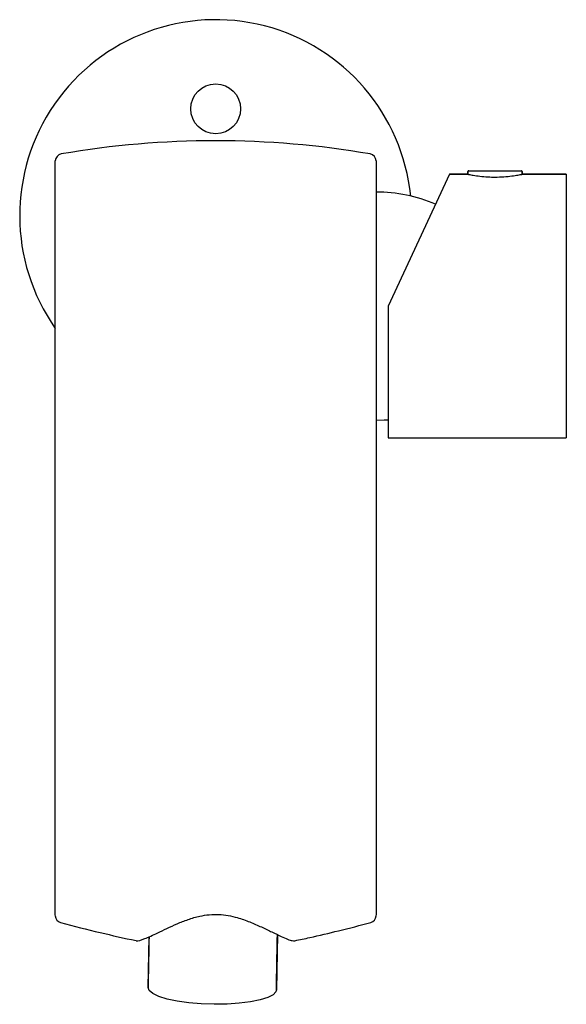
# Model space of a CAD drawing. Header units: millimetres. Extents: x 3868.371 to 3868.448, y 1711.991 to 1712.129.
import ezdxf

# ---------------------------------------------------------------- set-up
doc = ezdxf.new("R2010")
doc.units = ezdxf.units.MM
doc.layers.add('SANINDUSA', color=3, linetype='Continuous')

msp = doc.modelspace()

# ---------------------------------------------------------------- linework, layer by layer
at = {"layer": 'SANINDUSA'}
for p, q in [((3868.431368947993, 1712.107270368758), (3868.422742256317, 1712.088770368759)), ((3868.431368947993, 1712.107270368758), (3868.433942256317, 1712.107270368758)), ((3868.433942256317, 1712.107270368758), (3868.433942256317, 1712.107670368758)), ((3868.434042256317, 1712.107770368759), (3868.43985826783, 1712.107770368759)), ((3868.43985826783, 1712.107770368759), (3868.441442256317, 1712.107770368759)), ((3868.441542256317, 1712.107670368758), (3868.441542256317, 1712.107270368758)), ((3868.441542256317, 1712.107270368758), (3868.447742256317, 1712.107270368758)), ((3868.447742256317, 1712.107270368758), (3868.447742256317, 1712.088770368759)), ((3868.422742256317, 1712.088770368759), (3868.422742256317, 1712.070270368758)), ((3868.447742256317, 1712.088770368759), (3868.447742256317, 1712.070270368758)), ((3868.376042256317, 1712.010456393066), (3868.376042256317, 1712.088437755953)), ((3868.421042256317, 1712.088437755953), (3868.421042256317, 1712.010456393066)), ((3868.422742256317, 1712.070270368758), (3868.447742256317, 1712.070270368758)), ((3868.40719972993, 1712.000593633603), (3868.407057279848, 1711.99282674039)), ((3868.389060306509, 1711.99315681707), (3868.389191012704, 1712.000283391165))]:
    msp.add_line(p, q, dxfattribs=at)
at = {"layer": 'SANINDUSA', "flags": 128}
for points in [[(3868.421042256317, 1712.072770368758), (3868.422203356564, 1712.072802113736), (3868.422742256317, 1712.072838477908)], [(3868.407057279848, 1711.99282674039), (3868.406991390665, 1711.992574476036), (3868.40658959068, 1711.992151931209), (3868.405838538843, 1711.991763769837), (3868.404768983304, 1711.991425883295), (3868.403424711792, 1711.991152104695), (3868.401860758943, 1711.990953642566), (3868.400141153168, 1711.990838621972), (3868.398336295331, 1711.990811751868), (3868.396520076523, 1711.99087413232), (3868.394766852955, 1711.991023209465), (3868.393148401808, 1711.991252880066), (3868.391730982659, 1711.991553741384), (3868.390572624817, 1711.991913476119), (3868.389720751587, 1711.99231735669), (3868.38921023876, 1711.992748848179), (3868.389060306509, 1711.99315681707)]]:
    msp.add_lwpolyline(points, dxfattribs=at)
at = {"layer": 'SANINDUSA'}
msp.add_circle((3868.398542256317, 1712.116456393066), 0.003499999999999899, dxfattribs=at)
for centre, radius, start, end in [((3868.398542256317, 1712.101456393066), 0.02750000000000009, 5.739707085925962, 215.0968012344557), ((3868.398542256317, 1711.984409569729), 0.1275624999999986, 80.21935890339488, 99.78064109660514), ((3868.377042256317, 1712.109132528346), 0.001000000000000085, 99.78064109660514, 180), ((3868.420042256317, 1712.109132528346), 0.001000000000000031, 0, 80.21935890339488), ((3868.434042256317, 1712.107670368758), 0.0001000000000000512, 90, 180), ((3868.441442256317, 1712.107670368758), 0.0001000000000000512, 0, 90), ((3868.421042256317, 1712.083520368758), 0.02124999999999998, 66.82844375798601, 90), ((3868.377042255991, 1712.003238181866), 0.0009999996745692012, 179.9996846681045, 254.5327336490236), ((3868.420042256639, 1712.003238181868), 0.0009999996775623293, 285.1301436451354, 0.0003152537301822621)]:
    msp.add_arc(centre, radius, start, end, dxfattribs=at)
for points, knots in [([(3868.376042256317, 1712.088437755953), (3868.376042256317, 1712.089608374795), (3868.376042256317, 1712.091949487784), (3868.376042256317, 1712.095366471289), (3868.376042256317, 1712.098583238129), (3868.376042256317, 1712.101503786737), (3868.376042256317, 1712.104029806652), (3868.376042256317, 1712.106112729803), (3868.376042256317, 1712.10767230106), (3868.376042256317, 1712.108870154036), (3868.376042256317, 1712.109037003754), (3868.376042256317, 1712.109132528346)], [0, 0, 0, 0, 0.1079583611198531, 0.2159052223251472, 0.3239359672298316, 0.4319609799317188, 0.5386678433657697, 0.6453759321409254, 0.7515683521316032, 0.8577682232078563, 1, 1, 1, 1]), ([(3868.421042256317, 1712.109132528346), (3868.421042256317, 1712.109036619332), (3868.421042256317, 1712.108870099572), (3868.421042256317, 1712.107681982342), (3868.421042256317, 1712.106128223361), (3868.421042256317, 1712.104044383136), (3868.421042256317, 1712.101528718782), (3868.421042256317, 1712.098600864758), (3868.421042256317, 1712.095397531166), (3868.421042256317, 1712.091966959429), (3868.421042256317, 1712.089625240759), (3868.421042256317, 1712.088437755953)], [0, 0, 0, 0, 0.1422254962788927, 0.2469356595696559, 0.3546188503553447, 0.4597882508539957, 0.5680355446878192, 0.6744775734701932, 0.7840934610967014, 0.8905138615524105, 1, 1, 1, 1]), ([(3868.433955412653, 1712.107267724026), (3868.433985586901, 1712.107261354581), (3868.43404805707, 1712.107248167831), (3868.434648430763, 1712.107132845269), (3868.435571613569, 1712.106996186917), (3868.43666430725, 1712.106893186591), (3868.437418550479, 1712.106881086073), (3868.437742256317, 1712.106875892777)], [0, 0, 0, 0, 0.1965855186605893, 0.4069937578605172, 0.6209914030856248, 0.8373372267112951, 1, 1, 1, 1]), ([(3868.437742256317, 1712.106875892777), (3868.438164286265, 1712.106884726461), (3868.439008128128, 1712.106902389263), (3868.440138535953, 1712.107025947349), (3868.44099470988, 1712.107160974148), (3868.441491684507, 1712.107259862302), (3868.441494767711, 1712.107260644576), (3868.441496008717, 1712.107260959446)], [0, 0, 0, 0, 0.2117404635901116, 0.4233715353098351, 0.6378299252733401, 0.8542246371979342, 1, 1, 1, 1]), ([(3868.376042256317, 1712.003327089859), (3868.376042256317, 1712.003302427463), (3868.376042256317, 1712.003199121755), (3868.376042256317, 1712.003860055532), (3868.376042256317, 1712.005258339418), (3868.376042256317, 1712.007309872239), (3868.376042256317, 1712.009153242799), (3868.376042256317, 1712.010210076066), (3868.376042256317, 1712.010456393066)], [0, 0, 0, 0, 0.06818702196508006, 0.2856214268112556, 0.5036464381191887, 0.720516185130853, 0.9348604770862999, 1, 1, 1, 1]), ([(3868.421042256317, 1712.010456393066), (3868.421042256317, 1712.010210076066), (3868.421042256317, 1712.009153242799), (3868.421042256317, 1712.007309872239), (3868.421042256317, 1712.005258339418), (3868.421042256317, 1712.003860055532), (3868.421042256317, 1712.003199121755), (3868.421042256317, 1712.003302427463), (3868.421042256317, 1712.003327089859)], [0, 0, 0, 0, 0.06513952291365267, 0.279483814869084, 0.496353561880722, 0.714378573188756, 0.931812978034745, 1, 1, 1, 1]), ([(3868.387372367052, 1711.999742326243), (3868.387388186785, 1711.999742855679), (3868.387540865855, 1711.999651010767), (3868.388538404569, 1711.999980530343), (3868.39041240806, 1712.000826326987), (3868.392593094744, 1712.001906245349), (3868.394660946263, 1712.002731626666), (3868.396585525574, 1712.003304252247), (3868.398992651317, 1712.003543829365), (3868.401390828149, 1712.003086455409), (3868.403359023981, 1712.002376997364), (3868.404984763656, 1712.001655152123), (3868.406480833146, 1712.00093195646), (3868.408024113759, 1712.000202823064), (3868.409252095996, 1711.999674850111), (3868.409526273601, 1711.99973457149), (3868.409657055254, 1711.999738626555)], [0, 0, 0, 0, 0.01485094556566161, 0.109459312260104, 0.2078449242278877, 0.3216137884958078, 0.3758779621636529, 0.4314988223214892, 0.5135288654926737, 0.5956623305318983, 0.6561228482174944, 0.7183199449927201, 0.7813838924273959, 0.8462163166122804, 0.9491483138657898, 1, 1, 1, 1]), ([(3868.376773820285, 1712.002273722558), (3868.378625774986, 1712.001797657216), (3868.382128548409, 1712.000897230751), (3868.385692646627, 1712.000112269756), (3868.387372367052, 1711.999742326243)], [0, 0, 0, 0, 0.5287109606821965, 1, 1, 1, 1]), ([(3868.409657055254, 1711.999738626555), (3868.410351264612, 1711.999880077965), (3868.412410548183, 1712.000299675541), (3868.41596308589, 1712.001176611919), (3868.418805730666, 1712.001893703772), (3868.420310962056, 1712.00227341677)], [0, 0, 0, 0, 0.1930694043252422, 0.5727157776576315, 1, 1, 1, 1])]:
    msp.add_open_spline(points, degree=3, knots=knots, dxfattribs=at)
for points in [[(3868.433942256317, 1712.107270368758), (3868.431368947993, 1712.107270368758)], [(3868.433942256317, 1712.107670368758), (3868.433942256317, 1712.107270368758)], [(3868.441542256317, 1712.107270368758), (3868.441542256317, 1712.107670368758)], [(3868.447742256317, 1712.107270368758), (3868.441542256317, 1712.107270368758)], [(3868.422742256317, 1712.070270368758), (3868.447742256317, 1712.070270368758)], [(3868.389191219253, 1712.00029465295), (3868.389060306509, 1711.99315681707)], [(3868.407057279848, 1711.99282674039), (3868.407199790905, 1712.000596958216)]]:
    msp.add_open_spline(points, degree=1, dxfattribs=at)

doc.saveas('drawing.dxf')
